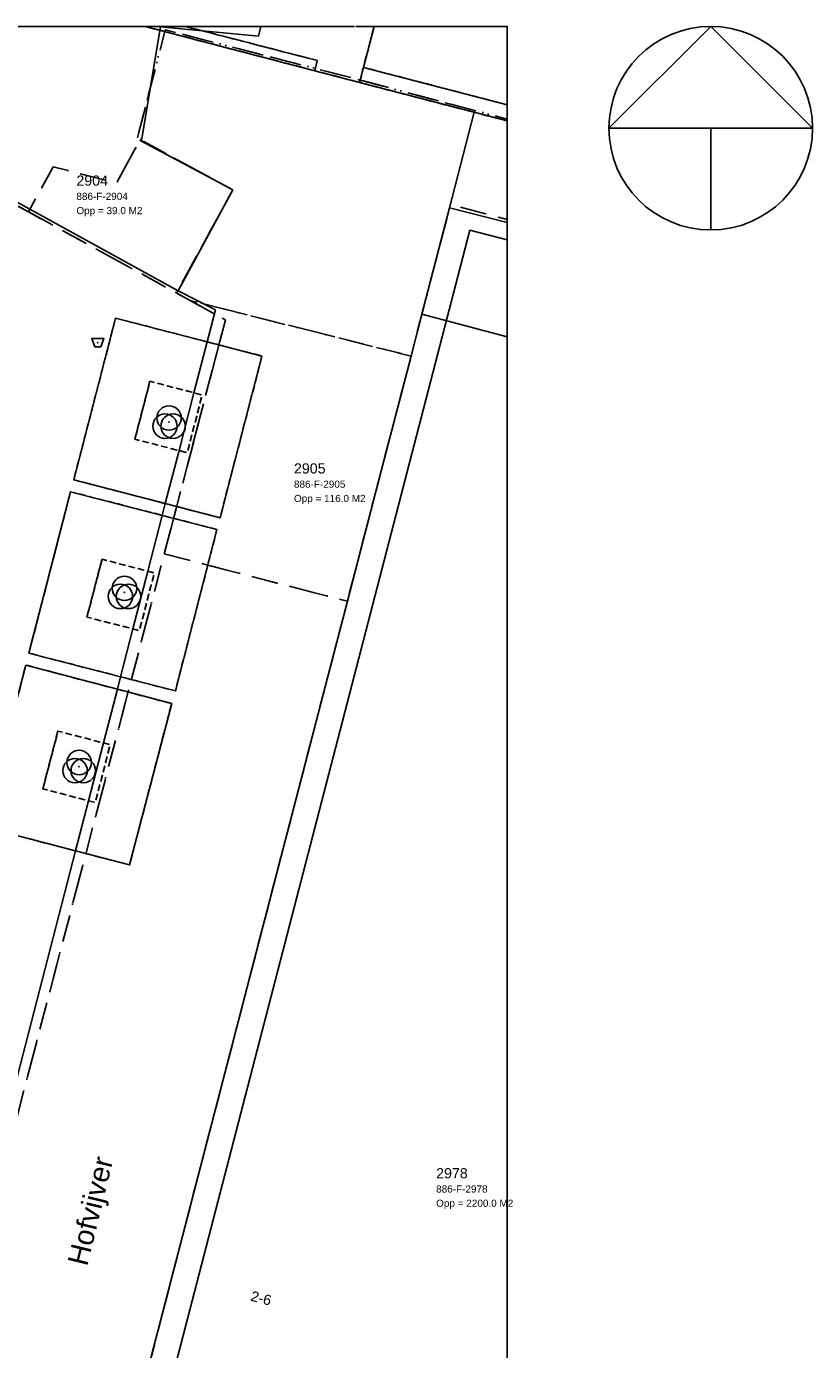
# Model space of a CAD drawing. Header units: millimetres. Extents: x 147731170 to 148246816, y 410327848 to 410827848.
# Tile 79 of 79: x 148208202 to 148246816, y 410762824 to 410827848. Entities that reach past the tile are written whole.
import ezdxf
from ezdxf.enums import TextEntityAlignment as Align

# ---------------------------------------------------------------- set-up
doc = ezdxf.new("R2010")
doc.units = ezdxf.units.MM
doc.header["$LTSCALE"] = 100
for name, pattern in [('BORDER', [44.45, 12.7, -6.35, 12.7, -6.35, 0, -6.35]), ('HIDDEN', [9.525, 6.35, -3.175]), ('HIDDEN2', [4.7625, 3.175, -1.5875])]:
    doc.linetypes.add(name, pattern=pattern)
for name, color, linetype in [('ADRES_HUISNUMMER', 1, 'Continuous'), ('ADRES_STRAATNAAM', 7, 'Continuous'), ('BAK', 14, 'Continuous'), ('BEGROEIDTERREINDEEL', 3, 'HIDDEN2'), ('KADASTRALE_CODE', 7, 'Continuous'), ('KADASTRALE_OPPERVLAK', 7, 'Continuous'), ('NOORDPIJL', 8, 'Continuous'), ('ONBEGROEIDTERREINDEEL', 15, 'HIDDEN2'), ('PAND', 240, 'Continuous'), ('PERCEEL', 210, 'BORDER'), ('PERCEELNUMMER', 7, 'Continuous'), ('RASTERVERDELING', 8, 'HIDDEN'), ('SCHEIDING', 14, 'HIDDEN2'), ('VEGETATIEOBJECT', 92, 'Continuous'), ('WEGDEEL', 8, 'Continuous')]:
    doc.layers.add(name, color=color, linetype=linetype)
doc.styles.get("Standard").update_dxf_attribs({"font": 'arial.ttf'})

# ---------------------------------------------------------------- blocks, each defined once
blk = doc.blocks.new('NOORDPIJL')
at = {"flags": 128}
for points in [[(-5000, 0), (5000, 0), (0, 5000), (-5000, 0)], [(0, 0), (0, -5000)]]:
    blk.add_lwpolyline(points, dxfattribs=at)
blk.add_circle((0, 0), 5000)
blk = doc.blocks.new('BAK')
at = {"flags": 128}
blk.add_lwpolyline([(-150, -200), (150, -200), (300, 200), (-300, 200), (-150, -200)], dxfattribs=at)
blk.add_point((0, 0))
blk = doc.blocks.new('VEGETATIEOBJECT')
for centre in [(0, 200), (-200, -200), (200, -200)]:
    blk.add_circle(centre, 600)
blk.add_point((0, 0))

msp = doc.modelspace()

# ---------------------------------------------------------------- linework, layer by layer
at = {"layer": 'BEGROEIDTERREINDEEL', "flags": 128}
for points in [[(148217076, 410812348), (148212580, 410813512), (148210523, 410805569), (148215023, 410804401), (148217710, 410803704), (148219772, 410811650), (148217076, 410812348)], [(148214266, 410810408), (148213525, 410807564), (148215696, 410807004), (148216100, 410806900), (148216832, 410809739), (148216429, 410809844), (148214266, 410810408)], [(148213525, 410807564), (148214266, 410810408), (148216429, 410809844), (148216832, 410809739), (148216100, 410806900), (148215696, 410807004), (148213525, 410807564)], [(148217561, 410803128), (148214873, 410803821), (148210368, 410804982), (148208322, 410797049), (148212824, 410795888), (148215516, 410795194), (148217561, 410803128)], [(148211175, 410798821), (148211916, 410801664), (148214165, 410801078), (148214482, 410800995), (148213750, 410798156), (148213431, 410798238), (148211175, 410798821)], [(148211916, 410801664), (148211175, 410798821), (148213431, 410798238), (148213750, 410798156), (148214482, 410800995), (148214165, 410801078), (148211916, 410801664)], [(148212666, 410795275), (148208174, 410796462), (148206074, 410788516), (148210613, 410787330), (148213264, 410786638), (148215336, 410794569), (148212666, 410795275)], [(148209749, 410793220), (148209008, 410790376), (148211251, 410789798), (148211583, 410789712), (148212315, 410792551), (148211984, 410792637), (148209749, 410793220)], [(148209008, 410790376), (148209749, 410793220), (148211984, 410792637), (148212315, 410792551), (148211583, 410789712), (148211251, 410789798), (148209008, 410790376)]]:
    msp.add_lwpolyline(points, dxfattribs=at)
at = {"layer": 'ONBEGROEIDTERREINDEEL', "flags": 128}
msp.add_lwpolyline([(148216017, 410827848), (148222490, 410826172), (148222360, 410825672), (148224565, 410825096), (148224757, 410825838), (148225278, 410827848), (148216017, 410827848)], dxfattribs=at)
at = {"layer": 'PAND', "flags": 128}
for points in [[(148167656, 410827848), (148166663, 410824168), (148200325, 410815476), (148202088, 410822312), (148208366, 410818863), (148215646, 410814863), (148218339, 410819816), (148213790, 410822243), (148213871, 410822334), (148214788, 410827834), (148219600, 410827376), (148219721, 410827848), (148167656, 410827848)], [(148207610, 410775706), (148210613, 410787330), (148211251, 410789798), (148211984, 410792637), (148212666, 410795275), (148212824, 410795888), (148213431, 410798238), (148214165, 410801078), (148214873, 410803821), (148215023, 410804401), (148215696, 410807004), (148216429, 410809844), (148217076, 410812348), (148217482, 410813919), (148215646, 410814863), (148208366, 410818863), (148202088, 410822312)], [(148227094, 410811648), (148225499, 410805503), (148223967, 410799600), (148222990, 410795835), (148212808, 410756603), (148202299, 410716111), (148222052, 410711003), (148222221, 410711655), (148231816, 410748686), (148231816, 410818206), (148228986, 410818940), (148227627, 410813701), (148227094, 410811648)], [(148231816, 410817359), (148229983, 410817834), (148204067, 410717908), (148227967, 410711709), (148228045, 410712008), (148230722, 410722329), (148231816, 410722047), (148231816, 410817359)]]:
    msp.add_lwpolyline(points, dxfattribs=at)
at = {"layer": 'PERCEEL', "flags": 128}
for points in [[(148062555, 410749784), (148061325, 410746911), (148153969, 410723437), (148169135, 410705209), (148192340, 410679015), (148204312, 410665501), (148219466, 410648395), (148218499, 410647166), (148221994, 410642954), (148225833, 410638330), (148228657, 410635142), (148231816, 410631598), (148231816, 410531231), (148226275, 410524969), (148223723, 410527286), (148223539, 410526841), (148213294, 410520429), (148205239, 410531727), (148203799, 410530740), (148194962, 410543131), (148196387, 410544142), (148186392, 410558246), (148183890, 410556241), (148180765, 410559458), (148168654, 410546537), (148160825, 410538289), (148151552, 410532743), (148148144, 410530628), (148184439, 410487469), (148181773, 410485811), (148175103, 410482040), (148164839, 410476267), (148183176, 410458411), (148197978, 410443997), (148231816, 410426152), (148231816, 410708721), (148222405, 410711172), (148222292, 410710734), (148219708, 410711402), (148202942, 410715738), (148202249, 410715917), (148202299, 410716111), (148202309, 410716149), (148223966, 410799600), (148214971, 410801929), (148195933, 410729100), (148179146, 410733414), (148186390, 410761106), (148167640, 410766107), (148173713, 410789706), (148192546, 410784924), (148197661, 410805222), (148197946, 410806336), (148166569, 410814459), (148161554, 410815757), (148157304, 410816857), (148159783, 410826186), (148160225, 410827848), (148096050, 410827848), (148067953, 410762416), (148066439, 410758860), (148062555, 410749784)], [(148167463, 410827848), (148166526, 410824227), (148169188, 410823539), (148166569, 410814459), (148197946, 410806336), (148198274, 410806251), (148200631, 410815407), (148200757, 410815374), (148202449, 410821903), (148208298, 410818738), (148209518, 410820950), (148212636, 410820158), (148213788, 410822281), (148213652, 410822355), (148215019, 410827682), (148220481, 410826276), (148224317, 410825290), (148231816, 410823293), (148231816, 410827848), (148167463, 410827848)], [(148213788, 410822281), (148218339, 410819816), (148215715, 410815009), (148215572, 410814747), (148216250, 410814375), (148216399, 410814338), (148227093, 410811649), (148228985, 410818935), (148229025, 410819095), (148229418, 410818992), (148231816, 410818363), (148231816, 410823293), (148224317, 410825290), (148220481, 410826276), (148215019, 410827682), (148213652, 410822355), (148213788, 410822281)], [(148214971, 410801929), (148217977, 410813428), (148216250, 410814375), (148215572, 410814747), (148208298, 410818738), (148202449, 410821903), (148200757, 410815374), (148198385, 410806222), (148198274, 410806251), (148197946, 410806336), (148197661, 410805222), (148192546, 410784924), (148173713, 410789706), (148167640, 410766107), (148186390, 410761106), (148179146, 410733414), (148195933, 410729100), (148214971, 410801929)], [(148208298, 410818738), (148215572, 410814747), (148215715, 410815009), (148218339, 410819816), (148213788, 410822281), (148212636, 410820158), (148209518, 410820950), (148208298, 410818738)], [(148202299, 410716111), (148202249, 410715917), (148202942, 410715738), (148219708, 410711402), (148222292, 410710734), (148222405, 410711172), (148222881, 410713009), (148231816, 410747492), (148231816, 410818363), (148229418, 410818992), (148229025, 410819095), (148228985, 410818935), (148227093, 410811649), (148223966, 410799600), (148202309, 410716149), (148202299, 410716111)], [(148214971, 410801929), (148223966, 410799600), (148227093, 410811649), (148216399, 410814338), (148216250, 410814375), (148217977, 410813428), (148214971, 410801929)]]:
    msp.add_lwpolyline(points, dxfattribs=at)
at = {"layer": 'RASTERVERDELING', "flags": 128}
msp.add_lwpolyline([(147731816, 410327848), (148231816, 410327848), (148231816, 410827848), (147731816, 410827848), (147731816, 410327848)], dxfattribs=at)
at = {"layer": 'SCHEIDING', "flags": 128}
for points in [[(148222360, 410825672), (148214033, 410827848)], [(148214033, 410827848), (148222360, 410825672), (148222490, 410826172), (148216017, 410827848), (148214033, 410827848)], [(148222490, 410826172), (148222360, 410825672)], [(148222360, 410825672), (148224565, 410825096)], [(148224757, 410825838), (148224565, 410825096)], [(148231816, 410824000), (148224757, 410825838), (148224565, 410825096), (148230202, 410823628), (148231816, 410823208), (148231816, 410824000)], [(148230202, 410823628), (148224565, 410825096)]]:
    msp.add_lwpolyline(points, dxfattribs=at)
at = {"layer": 'WEGDEEL', "flags": 128}
for points in [[(148212808, 410756603), (148222990, 410795835), (148223967, 410799600), (148225499, 410805503), (148227094, 410811648), (148227627, 410813701), (148228986, 410818940), (148230202, 410823628), (148224565, 410825096), (148222360, 410825672), (148214033, 410827848), (148203949, 410827848)], [(148225278, 410827848), (148224757, 410825838), (148231816, 410824000), (148231816, 410827848), (148225278, 410827848)], [(148231816, 410823208), (148230202, 410823628), (148228986, 410818940), (148227627, 410813701), (148231816, 410812587), (148231816, 410823208)], [(148212580, 410813512), (148217076, 410812348), (148219772, 410811650), (148217710, 410803704), (148215023, 410804401), (148210523, 410805569), (148212580, 410813512)], [(148214873, 410803821), (148217561, 410803128), (148215516, 410795194), (148212824, 410795888), (148208322, 410797049), (148210368, 410804982), (148214873, 410803821)], [(148208174, 410796462), (148212666, 410795275), (148215336, 410794569), (148213264, 410786638), (148210613, 410787330), (148206074, 410788516), (148208174, 410796462)]]:
    msp.add_lwpolyline(points, dxfattribs=at)

# ---------------------------------------------------------------- block references
at = {"layer": 'BAK'}
msp.add_blockref('BAK', (148211705, 410812307), dxfattribs=at)
at = {"layer": 'NOORDPIJL'}
msp.add_blockref('NOORDPIJL', (148241816, 410822848), dxfattribs=at)
at = {"layer": 'VEGETATIEOBJECT'}
for p in [(148215206, 410808406), (148213016, 410800036), (148210790, 410791474)]:
    msp.add_blockref('VEGETATIEOBJECT', p, dxfattribs=at)

# ---------------------------------------------------------------- texts
at = {"layer": 'ADRES_HUISNUMMER'}
msp.add_text('2-6', height=500, rotation=-14.5, dxfattribs=at).set_placement((148219180, 410765233))
at = {"layer": 'ADRES_STRAATNAAM'}
msp.add_text('Hofvijver', height=1000, rotation=76.3, dxfattribs=at).set_placement((148211825, 410769521), align=Align.CENTER)
at = {"layer": 'KADASTRALE_CODE'}
for s, p in [('886-F-2904', (148210654, 410819323)), ('886-F-2905', (148221342, 410805178)), ('886-F-2978', (148228326, 410770540))]:
    msp.add_text(s, height=350, dxfattribs=at).set_placement(p)
at = {"layer": 'KADASTRALE_OPPERVLAK'}
for s, p in [('Opp = 39.0 M2', (148210654, 410818623)), ('Opp = 116.0 M2', (148221342, 410804478)), ('Opp = 2200.0 M2', (148228326, 410769840))]:
    msp.add_text(s, height=350, dxfattribs=at).set_placement(p)
at = {"layer": 'PERCEELNUMMER'}
for s, p in [('2904', (148210654, 410820023)), ('2905', (148221342, 410805878)), ('2978', (148228326, 410771240))]:
    msp.add_text(s, height=500, dxfattribs=at).set_placement(p)

doc.saveas('drawing.dxf')
